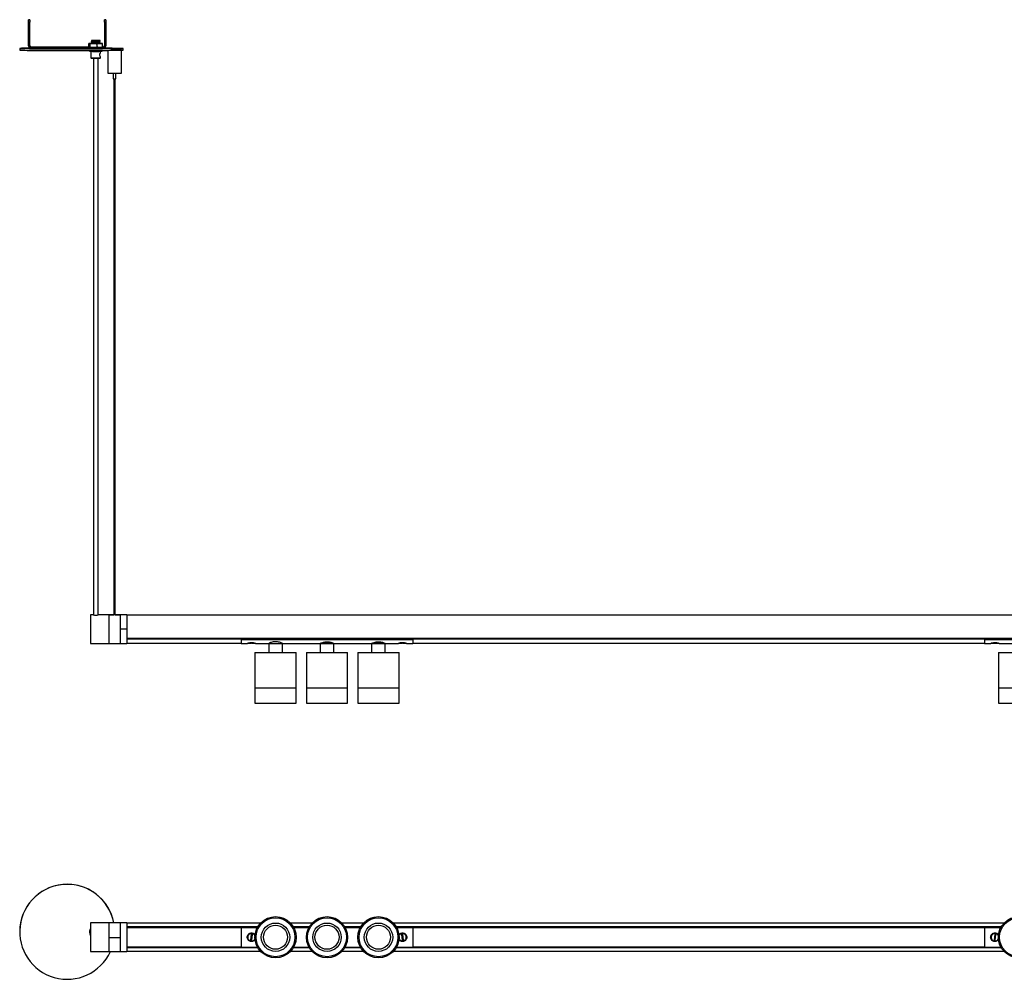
# Model space of a CAD drawing. Header units: millimetres. Extents: x 800 to 2175, y 739 to 1578.
# Tile 1 of 2: x 800 to 1661, y 739 to 1578. Entities that reach past the tile are written whole.
import ezdxf

# ---------------------------------------------------------------- set-up
doc = ezdxf.new("R2010")
doc.units = ezdxf.units.MM

msp = doc.modelspace()

# ---------------------------------------------------------------- linework, layer by layer
at = {"color": 7, "linetype": 'Continuous', "lineweight": 25}
for p, q in [((808.38, 1577.69), (807.38, 1577.69)), ((807.38, 1577.5), (807.38, 1577.69)), ((807.38, 1577.5), (808.38, 1577.5)), ((807.38, 1575.49), (807.38, 1577.5)), ((808.38, 1575.49), (807.38, 1575.49)), ((807.38, 1554.99), (807.38, 1575.49)), ((808.38, 1577.5), (808.38, 1577.69)), ((808.38, 1577.5), (808.38, 1575.49)), ((808.38, 1554.99), (808.38, 1575.49)), ((874.9, 1577.69), (873.9, 1577.69)), ((873.9, 1577.69), (873.9, 1577.5)), ((873.9, 1577.5), (874.9, 1577.5)), ((873.9, 1575.49), (873.9, 1577.5)), ((874.9, 1575.49), (873.9, 1575.49)), ((873.9, 1575.49), (873.9, 1554.99)), ((874.9, 1577.69), (874.9, 1577.5)), ((874.9, 1577.5), (874.9, 1575.49)), ((874.9, 1575.49), (874.9, 1554.99)), ((862.14, 1558.85), (862.14, 1558.72)), ((862.68, 1559.41), (862.68, 1559.16)), ((862.68, 1558.41), (862.68, 1558.16)), ((869.6, 1558.66), (869.6, 1558.9)), ((870.14, 1559.22), (870.14, 1559.35)), ((870.14, 1558.22), (870.14, 1558.35)), ((799.64, 1552.6), (799.64, 1551.1)), ((808.38, 1554.99), (807.38, 1554.99)), ((809.88, 1553.49), (809.88, 1553.71)), ((860.14, 1553.71), (809.88, 1553.71)), ((809.88, 1553.49), (809.88, 1552.49)), ((872.4, 1553.49), (809.88, 1553.49)), ((872.4, 1552.49), (809.88, 1552.49)), ((860.29, 1556.81), (860.14, 1556.79)), ((860.14, 1553.64), (860.14, 1556.79)), ((860.14, 1553.64), (860.29, 1553.61)), ((860.29, 1556.81), (861.2, 1556.77)), ((860.29, 1553.61), (861.2, 1553.57)), ((860.64, 1550.77), (860.64, 1550.1)), ((862.14, 1556.83), (860.73, 1556.82)), ((861.34, 1556.73), (861.2, 1556.77)), ((861.2, 1553.57), (861.34, 1553.59)), ((862.08, 1556.76), (861.34, 1556.73)), ((861.34, 1553.59), (861.34, 1556.73)), ((861.34, 1553.59), (862.08, 1553.56)), ((861.94, 1550.07), (861.94, 1544.3)), ((862.08, 1556.76), (866.61, 1556.74)), ((862.08, 1553.56), (866.61, 1553.54)), ((862.14, 1557.85), (862.14, 1557.72)), ((862.14, 1556.85), (862.14, 1556.78)), ((862.68, 1557.41), (862.68, 1557.16)), ((867.34, 1556.71), (866.61, 1556.74)), ((866.61, 1553.54), (867.34, 1553.57)), ((867.93, 1556.75), (867.34, 1556.71)), ((867.34, 1553.57), (867.34, 1556.71)), ((867.34, 1553.57), (867.93, 1553.55)), ((867.93, 1556.75), (871.56, 1556.77)), ((867.93, 1553.55), (871.56, 1553.58)), ((869.6, 1557.66), (869.6, 1557.9)), ((869.6, 1556.77), (869.6, 1556.9)), ((870.21, 1556.84), (869.6, 1556.84)), ((870.14, 1557.22), (870.14, 1557.35)), ((870.34, 1549.11), (870.34, 1550.07)), ((872, 1556.79), (871.09, 1556.83)), ((872.14, 1556.75), (871.56, 1556.77)), ((871.56, 1553.58), (872.14, 1553.61)), ((871.64, 1550.1), (871.64, 1550.85)), ((872, 1556.79), (872.14, 1556.75)), ((872.14, 1553.61), (872, 1553.59)), ((872.14, 1553.61), (872.14, 1556.75)), ((872.4, 1553.71), (872.14, 1553.71)), ((872.4, 1553.71), (872.4, 1553.49)), ((872.4, 1553.49), (872.4, 1552.49)), ((873.9, 1554.99), (874.9, 1554.99)), ((876.6, 1550.9), (876.6, 1531)), ((882.62, 1551.03), (881.96, 1551.03)), ((883.1, 1552.57), (883.1, 1552.6)), ((886.9, 1550.97), (886.9, 1551.04)), ((888.6, 1531), (888.6, 1551)), ((890.1, 1551.1), (890.1, 1552.6)), ((861.94, 1544.3), (862.14, 1544.1)), ((864.14, 1544.07), (864.14, 1057.57)), ((868.14, 1057.57), (868.14, 1544.07)), ((870.14, 1544.1), (870.34, 1544.3)), ((870.34, 1544.3), (870.34, 1545.08)), ((881.35, 1530.94), (881.35, 1526)), ((882.1, 1525.99), (882.1, 1057.56)), ((883.1, 1057.56), (883.1, 1525.99)), ((883.85, 1526), (883.85, 1530.94)), ((863.92, 1057.62), (861.64, 1057.62)), ((861.64, 1057.62), (861.64, 1032.62)), ((877.49, 1057.62), (868.37, 1057.62)), ((878.31, 1057.62), (877.49, 1057.62)), ((877.49, 1057.62), (877.49, 1032.62)), ((877.49, 1057.62), (877.49, 1057.61)), ((877.49, 1057.61), (877.49, 1032.62)), ((877.49, 1057.61), (878.17, 1057.61)), ((878.17, 1057.61), (878.17, 1057.62)), ((878.17, 1057.6), (878.17, 1057.61)), ((878.9, 1057.62), (882.1, 1057.62)), ((878.9, 1057.62), (878.96, 1057.56)), ((886.09, 1057.56), (878.9, 1057.56)), ((883.1, 1057.62), (886.09, 1057.62)), ((886.02, 1057.56), (886.09, 1057.62)), ((887.49, 1057.62), (886.68, 1057.62)), ((886.81, 1057.62), (886.81, 1057.61)), ((886.81, 1057.61), (886.81, 1057.6)), ((886.81, 1057.61), (887.49, 1057.61)), ((893.34, 1057.62), (887.49, 1057.62)), ((887.49, 1057.62), (887.49, 1057.61)), ((887.49, 1057.62), (887.49, 1045.11)), ((887.49, 1057.61), (887.49, 1032.62)), ((893.34, 1057.62), (893.34, 1045.11)), ((1893.34, 1057.37), (893.34, 1057.37)), ((893.34, 1045.11), (887.49, 1045.11)), ((887.49, 1045.11), (887.49, 1032.62)), ((893.34, 1045.11), (893.34, 1032.62)), ((893.34, 1036.93), (1893.34, 1036.93)), ((1893.34, 1036.87), (893.34, 1036.87)), ((893.34, 1036.63), (993.34, 1036.63)), ((993.34, 1036.27), (893.34, 1036.27)), ((993.34, 1036.87), (993.34, 1036.84)), ((993.34, 1036.05), (993.34, 1036.84)), ((993.34, 1036.84), (1143.34, 1036.84)), ((993.34, 1036.84), (994.84, 1036.84)), ((993.34, 1036.05), (1143.34, 1036.05)), ((993.34, 1036.05), (993.34, 1032.62)), ((994.84, 1036.87), (994.84, 1036.84)), ((996.34, 1036.87), (996.34, 1036.84)), ((998.89, 1036.87), (998.89, 1036.84)), ((1000.21, 1036.87), (1000.25, 1036.84)), ((1004.94, 1036.87), (1004.94, 1036.84)), ((1004.94, 1036.84), (1126.84, 1036.84)), ((1126.84, 1036.87), (1126.84, 1036.84)), ((1136.94, 1036.87), (1136.94, 1036.84)), ((1136.94, 1036.84), (1143.34, 1036.84)), ((1143.34, 1036.87), (1143.34, 1036.84)), ((1143.34, 1036.05), (1143.34, 1036.84)), ((1143.34, 1036.63), (1643.34, 1036.63)), ((1643.34, 1036.27), (1143.34, 1036.27)), ((1143.34, 1036.05), (1143.34, 1032.62)), ((1643.34, 1036.87), (1643.34, 1036.84)), ((1643.34, 1036.84), (1793.34, 1036.84)), ((1643.34, 1036.05), (1643.34, 1036.84)), ((1643.34, 1036.84), (1644.84, 1036.84)), ((1643.34, 1036.05), (1793.34, 1036.05)), ((1643.34, 1036.05), (1643.34, 1032.62)), ((1644.84, 1036.87), (1644.84, 1036.84)), ((1646.34, 1036.87), (1646.34, 1036.84)), ((1648.89, 1036.87), (1648.89, 1036.84)), ((1650.21, 1036.87), (1650.25, 1036.84)), ((1654.94, 1036.87), (1654.94, 1036.84)), ((1654.94, 1036.84), (1776.84, 1036.84)), ((861.64, 1032.62), (877.49, 1032.62)), ((877.49, 1032.62), (887.49, 1032.62)), ((887.49, 1032.62), (893.34, 1032.62)), ((893.34, 1032.92), (993.34, 1032.92)), ((993.34, 1032.62), (998.59, 1032.62)), ((999.16, 1032.71), (1001.85, 1032.71)), ((1003.14, 1032.96), (1002.15, 1032.96)), ((1002.84, 1032.71), (1005.57, 1032.71)), ((1005.34, 1024.62), (1005.34, 993.82)), ((1005.34, 1024.62), (1041.34, 1024.62)), ((1006.04, 1032.62), (1017.34, 1032.62)), ((1017.34, 1032.62), (1017.34, 1024.62)), ((1017.34, 1032.62), (1029.34, 1032.62)), ((1017.34, 1032.62), (1029.34, 1032.62)), ((1029.34, 1024.62), (1029.34, 1032.62)), ((1029.34, 1032.62), (1062.34, 1032.62)), ((1041.34, 993.82), (1041.34, 1024.62)), ((1050.34, 1024.62), (1050.34, 993.82)), ((1050.34, 1024.62), (1086.34, 1024.62)), ((1062.34, 1032.62), (1062.34, 1024.62)), ((1062.34, 1032.62), (1074.34, 1032.62)), ((1074.34, 1032.62), (1062.34, 1032.62)), ((1074.34, 1024.62), (1074.34, 1032.62)), ((1074.34, 1032.62), (1107.34, 1032.62)), ((1086.34, 993.82), (1086.34, 1024.62)), ((1095.34, 1024.62), (1095.34, 993.82)), ((1095.34, 1024.62), (1112.93, 1024.62)), ((1107.34, 1032.62), (1107.34, 1024.62)), ((1107.34, 1032.62), (1113.2, 1032.62)), ((1119.34, 1032.62), (1107.34, 1032.62)), ((1112.93, 1024.62), (1131.34, 1024.62)), ((1113.2, 1032.62), (1119.34, 1032.62)), ((1119.34, 1024.62), (1119.34, 1032.62)), ((1119.34, 1032.62), (1130.59, 1032.62)), ((1131.11, 1032.71), (1133.85, 1032.71)), ((1131.34, 993.82), (1131.34, 1024.62)), ((1134.57, 1032.96), (1133.58, 1032.96)), ((1134.84, 1032.71), (1137.53, 1032.71)), ((1138.04, 1032.62), (1143.34, 1032.62)), ((1143.34, 1032.92), (1643.34, 1032.92)), ((1643.34, 1032.62), (1648.59, 1032.62)), ((1649.16, 1032.71), (1651.85, 1032.71)), ((1653.14, 1032.96), (1652.15, 1032.96)), ((1652.84, 1032.71), (1655.57, 1032.71)), ((1655.34, 1024.62), (1655.34, 993.82)), ((1655.34, 1024.62), (1691.34, 1024.62)), ((1656.04, 1032.62), (1667.34, 1032.62)), ((1005.34, 993.82), (1005.34, 980.32)), ((1005.34, 993.82), (1041.34, 993.82)), ((1005.34, 993.82), (1041.34, 993.82)), ((1041.34, 980.32), (1041.34, 993.82)), ((1050.34, 993.82), (1050.34, 980.32)), ((1050.34, 993.82), (1068.26, 993.82)), ((1050.34, 993.82), (1086.34, 993.82)), ((1068.26, 993.82), (1086.34, 993.82)), ((1086.34, 980.32), (1086.34, 993.82)), ((1095.34, 993.82), (1095.34, 980.32)), ((1095.34, 993.82), (1131.34, 993.82)), ((1095.34, 993.82), (1112.93, 993.82)), ((1112.93, 993.82), (1131.34, 993.82)), ((1131.34, 980.32), (1131.34, 993.82)), ((1655.34, 993.82), (1655.34, 980.32)), ((1655.34, 993.82), (1691.34, 993.82)), ((1655.34, 993.82), (1691.34, 993.82)), ((1005.34, 980.32), (1041.34, 980.32)), ((1050.34, 980.32), (1068.26, 980.32)), ((1068.26, 980.32), (1086.34, 980.32)), ((1095.34, 980.32), (1131.34, 980.32)), ((1655.34, 980.32), (1691.34, 980.32)), ((877.49, 788.36), (861.64, 788.36)), ((861.64, 788.36), (861.64, 763.36)), ((887.49, 788.36), (877.49, 788.36)), ((877.49, 788.36), (877.49, 763.36)), ((877.49, 788.36), (877.49, 775.33)), ((887.49, 788.36), (887.49, 775.33)), ((893.34, 788.36), (887.49, 788.36)), ((887.49, 788.36), (887.49, 763.36)), ((893.34, 788.36), (893.34, 763.36)), ((1010.15, 788.11), (893.34, 788.11)), ((893.34, 784.97), (1007.82, 784.97)), ((1007.73, 784.82), (893.34, 784.82)), ((893.34, 784.81), (1007.73, 784.81)), ((1007.61, 784.61), (893.34, 784.61)), ((893.34, 784.41), (993.34, 784.41)), ((993.34, 784.25), (893.34, 784.25)), ((993.34, 784.46), (1007.53, 784.46)), ((993.34, 784.46), (993.34, 767.26)), ((1055.15, 788.11), (1036.53, 788.11)), ((1038.87, 784.97), (1052.82, 784.97)), ((1052.73, 784.82), (1038.95, 784.82)), ((1038.96, 784.81), (1052.73, 784.81)), ((1052.61, 784.61), (1039.07, 784.61)), ((1039.16, 784.46), (1052.53, 784.46)), ((1100.15, 788.11), (1081.53, 788.11)), ((1083.87, 784.97), (1097.82, 784.97)), ((1097.73, 784.82), (1083.95, 784.82)), ((1083.96, 784.81), (1097.73, 784.81)), ((1097.61, 784.61), (1084.07, 784.61)), ((1084.16, 784.46), (1097.53, 784.46)), ((1660.15, 788.11), (1126.53, 788.11)), ((1128.87, 784.97), (1657.82, 784.97)), ((1657.73, 784.82), (1128.95, 784.82)), ((1128.96, 784.81), (1657.73, 784.81)), ((1657.61, 784.61), (1129.07, 784.61)), ((1129.16, 784.46), (1143.34, 784.46)), ((1143.34, 784.46), (1143.34, 767.26)), ((1143.34, 784.41), (1643.34, 784.41)), ((1643.34, 784.25), (1143.34, 784.25)), ((1643.34, 784.46), (1657.53, 784.46)), ((1643.34, 784.46), (1643.34, 767.26)), ((799.64, 780.62), (799.64, 780.6)), ((860.64, 780.34), (860.64, 780.33)), ((887.49, 775.33), (877.49, 775.33)), ((877.49, 775.33), (877.49, 763.36)), ((887.49, 775.33), (887.49, 773.92)), ((1000.4, 778.95), (1000.51, 778.78)), ((1002.15, 778.4), (1001.54, 773.44)), ((1003.14, 778.28), (1002.15, 778.4)), ((1002.54, 773.32), (1003.14, 778.28)), ((1004.97, 778.39), (1004.83, 778.25)), ((1134.57, 778.4), (1133.58, 778.29)), ((1133.58, 778.29), (1134.12, 773.32)), ((1135.11, 773.43), (1134.57, 778.4)), ((1650.4, 778.95), (1650.51, 778.78)), ((1652.15, 778.4), (1651.54, 773.44)), ((1653.14, 778.28), (1652.15, 778.4)), ((1652.54, 773.32), (1653.14, 778.28)), ((1654.97, 778.39), (1654.83, 778.25)), ((893.34, 767.46), (993.34, 767.46)), ((993.34, 767.31), (893.34, 767.31)), ((893.34, 767.11), (1007.61, 767.11)), ((1007.73, 766.91), (893.34, 766.91)), ((893.34, 766.9), (1007.73, 766.9)), ((1007.82, 766.75), (893.34, 766.75)), ((993.34, 767.26), (1007.53, 767.26)), ((999.86, 773.46), (999.72, 773.32)), ((1001.54, 773.44), (1002.54, 773.32)), ((1004.18, 772.94), (1004.28, 772.77)), ((1052.82, 766.75), (1038.87, 766.75)), ((1038.95, 766.9), (1052.73, 766.9)), ((1052.73, 766.91), (1038.96, 766.91)), ((1039.07, 767.11), (1052.61, 767.11)), ((1039.16, 767.26), (1052.53, 767.26)), ((1097.82, 766.75), (1083.87, 766.75)), ((1083.95, 766.9), (1097.73, 766.9)), ((1097.73, 766.91), (1083.96, 766.91)), ((1084.07, 767.11), (1097.61, 767.11)), ((1084.16, 767.26), (1097.53, 767.26)), ((1657.82, 766.75), (1128.87, 766.75)), ((1128.95, 766.9), (1657.73, 766.9)), ((1657.73, 766.91), (1128.96, 766.91)), ((1129.07, 767.11), (1657.61, 767.11)), ((1129.16, 767.26), (1143.34, 767.26)), ((1134.12, 773.32), (1135.11, 773.43)), ((1143.34, 767.46), (1643.34, 767.46)), ((1643.34, 767.31), (1143.34, 767.31)), ((1643.34, 767.26), (1657.53, 767.26)), ((1649.86, 773.46), (1649.72, 773.32)), ((1651.54, 773.44), (1652.54, 773.32)), ((1654.18, 772.94), (1654.28, 772.77)), ((861.64, 763.36), (877.49, 763.36)), ((877.49, 763.36), (887.49, 763.36)), ((887.49, 763.36), (893.34, 763.36)), ((893.34, 763.61), (1010.15, 763.61)), ((1036.53, 763.61), (1055.15, 763.61)), ((1081.53, 763.61), (1100.15, 763.61)), ((1126.53, 763.61), (1660.15, 763.61))]:
    msp.add_line(p, q, dxfattribs=at)
at = {"color": 7, "linetype": 'Continuous', "lineweight": 25, "flags": 128}
for points in [[(862.16, 1558.72), (862.14, 1558.72), (862.47, 1558.77), (863.36, 1558.82), (864.67, 1558.88), (866.21, 1558.94), (867.73, 1559), (869.02, 1559.07), (869.02, 1559.07), (869.86, 1559.15), (870.13, 1559.22)], [(868.24, 1559.6), (868.07, 1559.61), (867.6, 1559.61), (866.91, 1559.62), (866.11, 1559.62), (865.31, 1559.61), (864.63, 1559.61), (864.19, 1559.6), (864.04, 1559.6), (864.22, 1559.59), (864.68, 1559.58), (865.37, 1559.58), (866.18, 1559.58), (866.98, 1559.58), (867.65, 1559.58), (868.1, 1559.59), (868.24, 1559.6)], [(799.64, 1551.1), (799.65, 1551.09), (799.86, 1551.06), (800.43, 1551.02), (801.35, 1550.99), (802.61, 1550.96), (804.19, 1550.93), (806.09, 1550.9), (808.29, 1550.87), (810.77, 1550.85), (813.51, 1550.82), (816.48, 1550.8), (819.67, 1550.78), (823.04, 1550.76), (826.56, 1550.75), (830.21, 1550.74), (833.95, 1550.73), (837.75, 1550.73), (841.58, 1550.73), (845.41, 1550.73), (849.2, 1550.74), (852.92, 1550.74), (856.54, 1550.75), (860.03, 1550.77), (863.36, 1550.79), (866.5, 1550.8), (869.42, 1550.83), (872.1, 1550.85), (874.52, 1550.88), (876.66, 1550.91), (878.49, 1550.94), (880, 1550.97), (881.18, 1551), (881.96, 1551.03)], [(808.63, 1552.82), (807.77, 1552.81), (805.63, 1552.79), (803.8, 1552.76), (802.29, 1552.72), (801.11, 1552.69), (800.27, 1552.66), (799.78, 1552.63), (799.65, 1552.59), (799.86, 1552.56), (800.43, 1552.52), (801.35, 1552.49), (802.61, 1552.46), (804.19, 1552.43), (806.09, 1552.4), (808.29, 1552.37), (810.77, 1552.35), (813.51, 1552.32), (816.48, 1552.3), (819.67, 1552.28), (823.04, 1552.26), (826.56, 1552.25), (830.21, 1552.24), (833.95, 1552.23), (837.75, 1552.23), (841.58, 1552.23), (845.41, 1552.23), (849.2, 1552.24), (852.92, 1552.24), (856.54, 1552.25), (860.03, 1552.27), (863.36, 1552.29), (866.5, 1552.3), (869.42, 1552.33), (872.1, 1552.35), (874.52, 1552.38), (876.66, 1552.41), (878.49, 1552.44), (880, 1552.47), (881.18, 1552.5), (882.02, 1552.53), (882.51, 1552.57), (882.64, 1552.6), (882.64, 1552.6)], [(862.12, 1556.82), (861.89, 1556.81), (861.65, 1556.8), (861.77, 1556.79), (862.25, 1556.78), (863.04, 1556.77), (864.08, 1556.76), (865.29, 1556.76), (866.57, 1556.76), (867.81, 1556.76), (868.92, 1556.77), (869.81, 1556.77), (870.4, 1556.78), (870.64, 1556.8), (870.52, 1556.81), (870.04, 1556.82), (869.66, 1556.82)], [(862.16, 1557.72), (862.14, 1557.72), (862.47, 1557.77), (863.36, 1557.82), (864.67, 1557.88), (866.21, 1557.94), (867.73, 1558), (869.02, 1558.07), (869.02, 1558.07), (869.86, 1558.15), (870.13, 1558.22)], [(867.93, 1556.75), (867.77, 1556.75), (867.61, 1556.75), (867.44, 1556.75), (867.28, 1556.75), (867.11, 1556.75), (866.94, 1556.75), (866.78, 1556.74), (866.61, 1556.74)], [(867.93, 1553.55), (867.77, 1553.55), (867.61, 1553.55), (867.44, 1553.55), (867.28, 1553.55), (867.11, 1553.55), (866.94, 1553.55), (866.78, 1553.55), (866.61, 1553.54)], [(882.62, 1552.53), (881, 1552.53), (879.47, 1552.53), (878.08, 1552.54), (876.9, 1552.55), (875.98, 1552.56), (875.38, 1552.58), (875.12, 1552.59), (875.2, 1552.61), (875.63, 1552.62), (876.39, 1552.63), (877.44, 1552.64), (878.73, 1552.65), (880.2, 1552.66), (881.78, 1552.66), (883.4, 1552.66), (884.99, 1552.66), (886.46, 1552.65), (887.75, 1552.64), (888.8, 1552.63), (889.57, 1552.62), (890, 1552.61), (890.09, 1552.59), (889.83, 1552.58), (889.24, 1552.56), (888.33, 1552.55), (887.15, 1552.54), (885.76, 1552.53), (884.23, 1552.53), (882.62, 1552.53)], [(879.29, 1550.95), (879.29, 1550.95), (880.64, 1550.95), (882.11, 1550.94), (883.62, 1550.94)], [(882.61, 1552.57), (881.65, 1552.57), (880.84, 1552.58), (880.3, 1552.59), (880.1, 1552.6), (880.29, 1552.6), (880.83, 1552.61), (881.64, 1552.62), (882.6, 1552.62), (883.56, 1552.62), (884.37, 1552.61), (884.91, 1552.6), (885.1, 1552.6), (884.92, 1552.59), (884.37, 1552.58), (883.56, 1552.57), (882.61, 1552.57)], [(883, 1552.59), (883.09, 1552.59), (883.1, 1552.6), (883.04, 1552.6), (882.91, 1552.6), (882.74, 1552.6), (882.54, 1552.6), (882.36, 1552.6), (882.21, 1552.6), (882.12, 1552.6), (882.11, 1552.59), (882.17, 1552.59), (882.3, 1552.59), (882.47, 1552.59), (882.67, 1552.59), (882.85, 1552.59), (883, 1552.59)], [(883.62, 1550.94), (885.05, 1550.95), (886.34, 1550.95), (887.39, 1550.96), (888.14, 1550.97), (888.54, 1550.99), (888.57, 1551), (888.22, 1551.01), (887.52, 1551.03), (886.9, 1551.03)], [(1000.49, 1036.87), (1000.49, 1036.86), (1000.49, 1036.84)], [(1004.86, 1036.87), (1004.85, 1036.86), (1004.84, 1036.84)], [(1650.49, 1036.87), (1650.49, 1036.86), (1650.49, 1036.84)], [(1654.86, 1036.87), (1654.85, 1036.86), (1654.84, 1036.84)], [(1002.54, 1032.96), (1002.61, 1032.85), (1002.69, 1032.77), (1002.76, 1032.72), (1002.84, 1032.71), (1002.92, 1032.72), (1002.99, 1032.77), (1003.07, 1032.85), (1003.14, 1032.96)], [(1133.58, 1032.96), (1133.64, 1032.85), (1133.71, 1032.77), (1133.78, 1032.72), (1133.85, 1032.71), (1133.91, 1032.72), (1133.98, 1032.77), (1134.05, 1032.85), (1134.1, 1032.92)], [(1652.54, 1032.96), (1652.61, 1032.85), (1652.69, 1032.77), (1652.76, 1032.72), (1652.84, 1032.71), (1652.92, 1032.72), (1652.99, 1032.77), (1653.07, 1032.85), (1653.14, 1032.96)]]:
    msp.add_lwpolyline(points, dxfattribs=at)
at = {"color": 7, "linetype": 'Continuous', "lineweight": 25}
for centre, radius in [((1023.34, 775.86), 18), ((1023.34, 775.86), 17), ((1068.34, 775.86), 18), ((1068.34, 775.86), 17), ((1113.34, 775.86), 18), ((1113.34, 775.86), 17), ((1673.34, 775.86), 18), ((1673.34, 775.86), 17), ((1023.34, 775.86), 12.42), ((1023.34, 775.86), 10.5), ((1068.34, 775.86), 12.42), ((1068.34, 775.86), 10.5), ((1113.34, 775.86), 12.42), ((1113.34, 775.86), 10.5)]:
    msp.add_circle(centre, radius, dxfattribs=at)
for centre, radius, start, end in [((865.94, 1228.56), 331.07, 89.97713, 90.4632), ((809.88, 1554.99), 2.5, 180.00112, 270.00112), ((809.88, 1555.21), 1.5, 180.00112, 270.00112), ((809.88, 1554.99), 1.5, 180.00112, 270.00112), ((861.1, 1533.67), 23.15, 90.91979, 92.01074), ((866.13, 1754.39), 204.37, 268.46215, 271.54626), ((863.57, 1745.49), 188.74, 269.28018, 269.54785), ((863.57, 1742.29), 188.74, 269.28018, 269.54785), ((858.89, 1684.04), 127.31, 271.64548, 275.06706), ((868.72, 1368.1), 188.74, 89.28018, 89.54785), ((871.18, 1579.93), 23.15, 270.91979, 272.01074), ((871.18, 1576.73), 23.15, 270.91979, 272.01074), ((872.4, 1555.21), 1.5, 269.99888, 359.99888), ((872.4, 1554.99), 2.5, 269.99888, 359.99888), ((872.4, 1554.99), 1.5, 269.99888, 359.99888), ((874.17, 1393.67), 159.15, 86.94981, 90.18607), ((884.69, 1739.26), 188.24, 269.36878, 271.64802), ((866.13, 1718.98), 174.74, 268.62699, 271.38142), ((866.14, 1711.54), 167.49, 268.63161, 271.36839), ((881.86, 1764.74), 233.81, 268.71274, 270.43095), ((882.6, 1575.4), 49.42, 268.55065, 271.44935), ((884.82, 1653.67), 122.73, 269.437, 271.76636), ((866.15, 1067.91), 10.52, 257.76318, 282.32112), ((1001.76, 1033.11), 0.413, 281.39262, 338.31596), ((1134.93, 1033.08), 0.38, 197.78195, 256.00495), ((1651.76, 1033.11), 0.413, 281.39262, 338.31596), ((841.14, 780.61), 41.5, 10.75436, 179.99803), ((841.15, 780.6), 41.5, 10.77095, 335.44661), ((866.14, 780.34), 5.5, 144.902, 179.99991), ((866.14, 780.33), 5.5, 144.90202, 215.09798), ((999.96, 778.62), 0.2, 310.75738, 353.0493), ((1005.32, 777.97), 0.2, 173.0493, 215.34122), ((1649.96, 778.62), 0.2, 310.75738, 353.0493), ((1655.32, 777.97), 0.2, 173.0493, 215.34122), ((999.37, 773.75), 0.2, 353.0493, 14.18703), ((1004.73, 773.09), 0.2, 130.75738, 173.0493), ((1649.37, 773.75), 0.2, 353.0493, 14.18703), ((1654.73, 773.09), 0.2, 130.75738, 173.0493)]:
    msp.add_arc(centre, radius, start, end, dxfattribs=at)
for points, knots in [([(862.69, 1559.17), (862.6, 1559.11), (862.42, 1559.01), (862.24, 1558.9), (862.15, 1558.85)], [0, 0, 0, 0, 0.49993, 1, 1, 1, 1]), ([(862.15, 1558.71), (862.24, 1558.66), (862.42, 1558.56), (862.6, 1558.46), (862.68, 1558.4)], [0, 0, 0, 0, 0.506369, 1, 1, 1, 1]), ([(862.17, 1558.85), (862.24, 1558.87), (862.37, 1558.9), (863.3, 1558.95), (864.63, 1559), (866.21, 1559.06), (867.77, 1559.13), (869.1, 1559.2), (869.93, 1559.27), (870.25, 1559.33), (870.11, 1559.36), (870.09, 1559.36)], [0, 0, 0, 0, 0.112259, 0.236033, 0.359806, 0.48358, 0.607354, 0.731128, 0.854902, 0.978676, 1, 1, 1, 1]), ([(862.17, 1557.85), (862.24, 1557.87), (862.37, 1557.9), (863.3, 1557.95), (864.63, 1558), (866.21, 1558.06), (867.77, 1558.13), (869.1, 1558.2), (869.93, 1558.27), (870.25, 1558.33), (870.11, 1558.36), (870.09, 1558.36)], [0, 0, 0, 0, 0.112259, 0.236033, 0.359806, 0.48358, 0.607354, 0.731128, 0.854902, 0.978676, 1, 1, 1, 1]), ([(862.35, 1559.6), (862.4, 1559.61), (862.51, 1559.61), (863.01, 1559.62), (863.27, 1559.62)], [0, 0, 0, 0, 0.493682, 1, 1, 1, 1]), ([(862.37, 1559.59), (862.39, 1559.58), (862.49, 1559.52), (862.6, 1559.46), (862.68, 1559.4)], [0, 0, 0, 0, 0.1608891, 1, 1, 1, 1]), ([(864.87, 1559.57), (864.51, 1559.57), (863.79, 1559.57), (862.97, 1559.58), (862.44, 1559.59), (862.39, 1559.6), (862.38, 1559.6)], [0, 0, 0, 0, 0.255506, 0.510718, 0.77905, 1, 1, 1, 1]), ([(862.69, 1559.41), (862.69, 1559.41), (862.6, 1559.43), (862.93, 1559.46), (863.66, 1559.51), (864.47, 1559.55), (864.87, 1559.57)], [0, 0, 0, 0, 0.013908, 0.342605, 0.671303, 1, 1, 1, 1]), ([(862.69, 1558.41), (862.69, 1558.41), (862.6, 1558.43), (862.93, 1558.46), (863.67, 1558.51), (864.84, 1558.57), (866.2, 1558.63), (867.56, 1558.69), (868.68, 1558.76), (869.41, 1558.83), (869.5, 1558.87), (869.54, 1558.89)], [0, 0, 0, 0, 0.005445, 0.134118, 0.262792, 0.391466, 0.520139, 0.648813, 0.777487, 0.90616, 1, 1, 1, 1]), ([(862.71, 1559.17), (862.77, 1559.18), (862.89, 1559.21), (863.68, 1559.26), (864.84, 1559.32), (866.2, 1559.38), (867.55, 1559.44), (868.72, 1559.51), (869.15, 1559.56), (869.36, 1559.59)], [0, 0, 0, 0, 0.129873, 0.274894, 0.419915, 0.564937, 0.709958, 0.854979, 1, 1, 1, 1]), ([(862.71, 1558.17), (862.77, 1558.18), (862.89, 1558.21), (863.68, 1558.26), (864.84, 1558.32), (866.2, 1558.38), (867.56, 1558.44), (868.69, 1558.51), (869.46, 1558.59), (869.55, 1558.63), (869.59, 1558.66)], [0, 0, 0, 0, 0.114004, 0.241306, 0.368607, 0.495908, 0.62321, 0.750511, 0.877812, 1, 1, 1, 1]), ([(869.36, 1559.59), (869.29, 1559.59), (869.09, 1559.58), (868.52, 1559.57), (867.58, 1559.57), (866.43, 1559.57), (865.5, 1559.57), (865, 1559.57), (864.87, 1559.57)], [0, 0, 0, 0, 0.09263, 0.279407, 0.493991, 0.708575, 0.92316, 1, 1, 1, 1]), ([(866.08, 1559.63), (866.51, 1559.63), (867.38, 1559.63), (868.5, 1559.63), (869.35, 1559.62), (869.57, 1559.61), (869.67, 1559.61)], [0, 0, 0, 0, 0.252346, 0.504698, 0.756993, 1, 1, 1, 1]), ([(869.66, 1559.6), (869.68, 1559.6), (869.7, 1559.59), (869.48, 1559.59), (869.36, 1559.59)], [0, 0, 0, 0, 0.447625, 1, 1, 1, 1]), ([(870.13, 1559.36), (870.04, 1559.41), (869.86, 1559.52), (869.68, 1559.62), (869.59, 1559.67)], [0, 0, 0, 0, 0.500071, 1, 1, 1, 1]), ([(869.59, 1558.89), (869.68, 1558.94), (869.86, 1559.05), (870.04, 1559.15), (870.13, 1559.2)], [0, 0, 0, 0, 0.499927, 1, 1, 1, 1]), ([(870.13, 1558.36), (870.04, 1558.41), (869.86, 1558.51), (869.69, 1558.62), (869.6, 1558.67)], [0, 0, 0, 0, 0.514399, 1, 1, 1, 1]), ([(862.69, 1558.17), (862.6, 1558.11), (862.42, 1558.01), (862.24, 1557.9), (862.15, 1557.85)], [0, 0, 0, 0, 0.49993, 1, 1, 1, 1]), ([(862.15, 1557.71), (862.24, 1557.66), (862.42, 1557.56), (862.6, 1557.46), (862.68, 1557.4)], [0, 0, 0, 0, 0.506369, 1, 1, 1, 1]), ([(862.69, 1557.17), (862.6, 1557.11), (862.42, 1557.01), (862.24, 1556.9), (862.15, 1556.85)], [0, 0, 0, 0, 0.49993, 1, 1, 1, 1]), ([(862.17, 1556.85), (862.24, 1556.87), (862.37, 1556.9), (863.3, 1556.95), (864.63, 1557), (866.21, 1557.06), (867.77, 1557.13), (869.1, 1557.2), (869.93, 1557.27), (870.25, 1557.33), (870.11, 1557.36), (870.09, 1557.36)], [0, 0, 0, 0, 0.112259, 0.236033, 0.359806, 0.48358, 0.607354, 0.731128, 0.854902, 0.978676, 1, 1, 1, 1]), ([(862.69, 1557.41), (862.69, 1557.41), (862.6, 1557.43), (862.93, 1557.46), (863.67, 1557.51), (864.84, 1557.57), (866.2, 1557.63), (867.56, 1557.69), (868.68, 1557.76), (869.41, 1557.83), (869.5, 1557.87), (869.54, 1557.89)], [0, 0, 0, 0, 0.0054445, 0.1341182, 0.2627919, 0.3914656, 0.5201393, 0.648813, 0.7774866, 0.9061603, 1, 1, 1, 1]), ([(862.71, 1557.17), (862.77, 1557.18), (862.89, 1557.21), (863.68, 1557.26), (864.84, 1557.32), (866.2, 1557.38), (867.56, 1557.44), (868.69, 1557.51), (869.46, 1557.59), (869.55, 1557.63), (869.59, 1557.66)], [0, 0, 0, 0, 0.114004, 0.241306, 0.368607, 0.495908, 0.62321, 0.750511, 0.877812, 1, 1, 1, 1]), ([(868.64, 1556.77), (868.93, 1556.79), (869.42, 1556.83), (869.5, 1556.87), (869.54, 1556.89)], [0, 0, 0, 0, 0.573597, 1, 1, 1, 1]), ([(869.59, 1557.89), (869.68, 1557.94), (869.86, 1558.05), (870.04, 1558.15), (870.13, 1558.2)], [0, 0, 0, 0, 0.4999275, 1, 1, 1, 1]), ([(869.59, 1556.89), (869.68, 1556.94), (869.86, 1557.05), (870.04, 1557.15), (870.13, 1557.2)], [0, 0, 0, 0, 0.499927, 1, 1, 1, 1]), ([(870.13, 1557.36), (870.04, 1557.41), (869.86, 1557.51), (869.69, 1557.62), (869.6, 1557.67)], [0, 0, 0, 0, 0.514399, 1, 1, 1, 1]), ([(885.29, 1550.96), (884.88, 1550.96), (883.97, 1550.95), (882.39, 1550.95), (880.86, 1550.95), (880.09, 1550.96), (879.75, 1550.96)], [0, 0, 0, 0, 0.225829, 0.504052, 0.781418, 1, 1, 1, 1]), ([(887.52, 1550.99), (887.5, 1550.98), (887.44, 1550.98), (887.27, 1550.98), (886.95, 1550.97), (886.48, 1550.97), (886.01, 1550.96), (885.61, 1550.96), (885.4, 1550.96), (885.29, 1550.96)], [0, 0, 0, 0, 0.063209, 0.189745, 0.401364, 0.612982, 0.804177, 0.901799, 1, 1, 1, 1]), ([(886.87, 1551.02), (887.1, 1551.01), (887.58, 1551), (887.63, 1550.99), (887.54, 1550.99), (887.52, 1550.99)], [0, 0, 0, 0, 0.456451, 0.912845, 1, 1, 1, 1]), ([(870.34, 1545.08), (870.34, 1545.08), (870.34, 1545.1), (870.25, 1545.25), (870.07, 1545.61), (869.87, 1546.16), (869.76, 1546.67), (869.74, 1547.07), (869.76, 1547.48), (869.86, 1548), (870.07, 1548.55), (870.25, 1548.92), (870.33, 1549.09), (870.34, 1549.1), (870.34, 1549.11)], [0, 0, 0, 0, 0.06582, 0.131447, 0.259738, 0.383831, 0.444379, 0.504622, 0.564652, 0.625668, 0.749899, 0.87802, 0.943594, 1, 1, 1, 1]), ([(878.17, 1057.62), (878.18, 1057.62), (878.19, 1057.62), (878.27, 1057.62), (878.42, 1057.62), (878.65, 1057.62), (878.82, 1057.62), (878.9, 1057.62)], [0, 0, 0, 0, 0.13618, 0.271611, 0.469173, 0.748087, 1, 1, 1, 1]), ([(878.9, 1057.56), (878.79, 1057.56), (878.6, 1057.56), (878.37, 1057.57), (878.24, 1057.58), (878.18, 1057.59), (878.18, 1057.6), (878.17, 1057.6)], [0, 0, 0, 0, 0.3415483, 0.5874747, 0.7629782, 0.9002508, 1, 1, 1, 1]), ([(886.09, 1057.62), (886.2, 1057.62), (886.39, 1057.62), (886.61, 1057.62), (886.74, 1057.62), (886.8, 1057.62), (886.81, 1057.62), (886.81, 1057.62)], [0, 0, 0, 0, 0.341548, 0.587475, 0.762978, 0.900251, 1, 1, 1, 1]), ([(886.81, 1057.6), (886.81, 1057.6), (886.8, 1057.59), (886.71, 1057.58), (886.56, 1057.57), (886.34, 1057.56), (886.17, 1057.56), (886.09, 1057.56)], [0, 0, 0, 0, 0.13618, 0.271611, 0.469173, 0.748087, 1, 1, 1, 1]), ([(998.59, 1032.62), (998.63, 1032.64), (998.71, 1032.66), (999.33, 1032.83), (1000.25, 1033.03), (1001.42, 1033.19), (1002.69, 1033.22), (1003.9, 1033.12), (1004.94, 1032.93), (1005.7, 1032.74), (1006.09, 1032.63), (1006.05, 1032.64), (1006.04, 1032.64)], [0, 0, 0, 0, 0.104171, 0.20824, 0.315012, 0.424139, 0.530179, 0.632423, 0.736104, 0.844106, 0.952783, 1, 1, 1, 1]), ([(1004.19, 1033.05), (1004.01, 1033.07), (1003.54, 1033.14), (1002.58, 1033.17), (1001.48, 1033.1), (1000.47, 1032.96), (999.7, 1032.81), (999.23, 1032.72), (999.18, 1032.72), (999.16, 1032.72)], [0, 0, 0, 0, 0.100603, 0.258658, 0.422048, 0.587047, 0.748438, 0.908233, 1, 1, 1, 1]), ([(1029.34, 1032.62), (1029.28, 1032.65), (1029.17, 1032.71), (1028.25, 1033.12), (1026.86, 1033.64), (1025.01, 1034.09), (1023, 1034.21), (1021.14, 1033.98), (1019.51, 1033.54), (1018.19, 1033.02), (1017.45, 1032.67), (1017.37, 1032.64), (1017.34, 1032.62)], [0, 0, 0, 0, 0.099421, 0.198624, 0.303522, 0.415658, 0.521207, 0.61543, 0.711933, 0.819593, 0.931402, 1, 1, 1, 1]), ([(1062.34, 1032.62), (1062.35, 1032.63), (1062.38, 1032.64), (1062.78, 1032.83), (1063.8, 1033.27), (1065.34, 1033.8), (1067.28, 1034.17), (1069.28, 1034.17), (1071.06, 1033.86), (1072.62, 1033.38), (1073.81, 1032.88), (1074.3, 1032.64), (1074.33, 1032.63), (1074.34, 1032.62)], [0, 0, 0, 0, 0.034782, 0.130608, 0.229374, 0.337248, 0.449116, 0.550532, 0.643801, 0.74338, 0.853745, 0.963791, 1, 1, 1, 1]), ([(1107.34, 1032.62), (1107.35, 1032.63), (1107.38, 1032.64), (1107.78, 1032.83), (1108.8, 1033.27), (1110.34, 1033.8), (1112.28, 1034.17), (1114.28, 1034.17), (1116.06, 1033.86), (1117.62, 1033.38), (1118.81, 1032.88), (1119.3, 1032.64), (1119.33, 1032.63), (1119.34, 1032.62)], [0, 0, 0, 0, 0.034782, 0.130608, 0.229374, 0.337248, 0.449116, 0.550532, 0.643801, 0.74338, 0.853745, 0.963791, 1, 1, 1, 1]), ([(1130.59, 1032.62), (1130.63, 1032.64), (1130.71, 1032.66), (1131.33, 1032.83), (1132.25, 1033.03), (1133.42, 1033.19), (1134.69, 1033.22), (1135.9, 1033.12), (1136.94, 1032.93), (1137.7, 1032.74), (1138.09, 1032.63), (1138.05, 1032.64), (1138.04, 1032.64)], [0, 0, 0, 0, 0.104171, 0.20824, 0.315012, 0.424139, 0.530179, 0.632423, 0.736104, 0.844106, 0.952783, 1, 1, 1, 1]), ([(1137.53, 1032.72), (1137.53, 1032.72), (1137.51, 1032.71), (1137.13, 1032.79), (1136.45, 1032.92), (1135.51, 1033.07), (1134.44, 1033.16), (1133.35, 1033.15), (1132.36, 1033.05), (1131.6, 1032.89), (1131.15, 1032.76), (1131.07, 1032.71), (1131.11, 1032.71), (1131.11, 1032.71)], [0, 0, 0, 0, 0.044773, 0.139512, 0.248015, 0.352739, 0.455328, 0.560236, 0.668186, 0.775396, 0.880029, 0.984579, 1, 1, 1, 1]), ([(1648.59, 1032.62), (1648.63, 1032.64), (1648.71, 1032.66), (1649.33, 1032.83), (1650.25, 1033.03), (1651.42, 1033.19), (1652.69, 1033.22), (1653.9, 1033.12), (1654.94, 1032.93), (1655.7, 1032.74), (1656.09, 1032.63), (1656.05, 1032.64), (1656.04, 1032.64)], [0, 0, 0, 0, 0.104171, 0.20824, 0.315012, 0.424139, 0.530179, 0.632423, 0.736104, 0.844106, 0.952783, 1, 1, 1, 1]), ([(1654.19, 1033.05), (1654.01, 1033.07), (1653.54, 1033.14), (1652.58, 1033.17), (1651.48, 1033.1), (1650.47, 1032.96), (1649.7, 1032.81), (1649.23, 1032.72), (1649.18, 1032.72), (1649.16, 1032.72)], [0, 0, 0, 0, 0.100603, 0.258658, 0.422048, 0.587047, 0.748438, 0.908233, 1, 1, 1, 1]), ([(1005.57, 1032.71), (1005.58, 1032.72), (1005.62, 1032.73), (1005.34, 1032.81), (1005.19, 1032.86)], [0, 0, 0, 0, 0.463154, 1, 1, 1, 1]), ([(1655.57, 1032.71), (1655.58, 1032.72), (1655.62, 1032.73), (1655.34, 1032.81), (1655.19, 1032.86)], [0, 0, 0, 0, 0.463154, 1, 1, 1, 1]), ([(998.59, 775.86), (998.63, 776.27), (998.71, 777.09), (999.33, 778.19), (1000.25, 779.05), (1001.42, 779.57), (1002.69, 779.66), (1003.89, 779.34), (1004.94, 778.68), (1005.39, 778.01), (1005.61, 777.68)], [0, 0, 0, 0, 0.124206, 0.248288, 0.375595, 0.50571, 0.632143, 0.754051, 0.877672, 1, 1, 1, 1]), ([(1005.46, 773.84), (1005.28, 773.57), (1004.85, 772.96), (1003.83, 772.34), (1002.59, 772.04), (1001.33, 772.18), (1000.21, 772.7), (999.3, 773.56), (998.7, 774.66), (998.63, 775.47), (998.59, 775.86)], [0, 0, 0, 0, 0.100461, 0.233367, 0.365584, 0.492297, 0.617489, 0.747265, 0.880771, 1, 1, 1, 1]), ([(1005.47, 774.5), (1005.44, 774.4), (1005.3, 773.95), (1004.71, 773.28), (1003.75, 772.63), (1002.6, 772.35), (1001.44, 772.46), (1000.39, 772.94), (999.55, 773.73), (999.02, 774.72), (998.84, 775.83), (999, 776.93), (999.52, 777.95), (1000.35, 778.76), (1001.42, 779.25), (1002.59, 779.36), (1003.73, 779.09), (1004.68, 778.47), (1005.32, 777.74), (1005.49, 777.19), (1005.54, 777.01)], [0, 0, 0, 0, 0.015807, 0.075, 0.135945, 0.197636, 0.257745, 0.316414, 0.376014, 0.437449, 0.490916, 0.550028, 0.609091, 0.668972, 0.730519, 0.791742, 0.851006, 0.909793, 0.970256, 1, 1, 1, 1]), ([(1005.42, 776.78), (1005.36, 777.02), (1005.3, 777.26), (1005.01, 777.79), (1004.56, 778.36), (1003.65, 778.95), (1002.59, 779.21), (1001.48, 779.1), (1000.47, 778.63), (999.69, 777.85), (999.19, 776.88), (999.04, 775.82), (999.21, 774.77), (999.7, 773.82), (1000.49, 773.06), (1001.48, 772.61), (1002.58, 772.5), (1003.67, 772.78), (1004.57, 773.39), (1005.19, 774.13), (1005.35, 774.69), (1005.4, 774.89)], [0, 0, 0, 0, 0.039238, 0.039618, 0.09839, 0.155232, 0.212336, 0.271368, 0.330981, 0.389291, 0.447024, 0.50489, 0.557178, 0.617064, 0.674863, 0.731485, 0.789385, 0.848966, 0.908137, 0.965886, 1, 1, 1, 1]), ([(1131.09, 777.63), (1131.18, 777.8), (1131.44, 778.36), (1132.26, 779.05), (1133.42, 779.57), (1134.69, 779.66), (1135.9, 779.34), (1136.94, 778.66), (1137.71, 777.66), (1138.12, 776.44), (1138.1, 775.18), (1137.68, 774.01), (1136.91, 773.03), (1135.83, 772.34), (1134.58, 772.05), (1133.33, 772.18), (1132.22, 772.7), (1131.47, 773.32), (1131.23, 773.82), (1131.18, 773.93)], [0, 0, 0, 0, 0.029992, 0.093992, 0.159404, 0.222965, 0.28425, 0.346398, 0.411135, 0.476277, 0.539076, 0.600477, 0.663316, 0.728426, 0.793196, 0.855272, 0.916602, 0.980177, 1, 1, 1, 1]), ([(1131.17, 777.1), (1131.26, 777.33), (1131.49, 777.93), (1132.25, 778.67), (1133.29, 779.22), (1134.46, 779.37), (1135.58, 779.14), (1136.58, 778.57), (1137.32, 777.72), (1137.75, 776.69), (1137.84, 775.58), (1137.57, 774.46), (1136.94, 773.49), (1136.01, 772.76), (1134.9, 772.39), (1133.73, 772.4), (1132.66, 772.78), (1131.77, 773.44), (1131.43, 774.07), (1131.27, 774.35)], [0, 0, 0, 0, 0.040775, 0.102566, 0.165112, 0.226054, 0.285537, 0.345963, 0.40825, 0.462458, 0.52239, 0.582272, 0.642982, 0.705383, 0.767455, 0.827541, 0.887143, 0.948444, 1, 1, 1, 1]), ([(1131.34, 774.62), (1131.34, 774.61), (1131.43, 774.24), (1131.69, 773.92), (1132.18, 773.37), (1132.75, 772.92), (1133.77, 772.55), (1134.87, 772.53), (1135.92, 772.89), (1136.79, 773.59), (1137.38, 774.52), (1137.64, 775.58), (1137.55, 776.64), (1137.14, 777.63), (1136.45, 778.45), (1135.51, 779), (1134.44, 779.22), (1133.35, 779.07), (1132.36, 778.56), (1131.59, 777.76), (1131.34, 777.08), (1131.21, 776.75)], [0, 0, 0, 0, 0.00199, 0.06265, 0.063035, 0.122542, 0.180095, 0.237914, 0.297685, 0.358044, 0.417083, 0.475538, 0.534129, 0.587071, 0.647706, 0.706228, 0.763558, 0.822183, 0.882509, 0.942421, 1, 1, 1, 1]), ([(1648.59, 775.86), (1648.63, 776.27), (1648.71, 777.09), (1649.33, 778.19), (1650.25, 779.05), (1651.42, 779.57), (1652.69, 779.66), (1653.89, 779.34), (1654.92, 778.69), (1655.37, 778.04), (1655.58, 777.71)], [0, 0, 0, 0, 0.124821, 0.249519, 0.377457, 0.508217, 0.635277, 0.757789, 0.882024, 1, 1, 1, 1]), ([(1655.46, 773.84), (1655.28, 773.57), (1654.85, 772.96), (1653.83, 772.34), (1652.59, 772.04), (1651.33, 772.18), (1650.21, 772.7), (1649.3, 773.56), (1648.7, 774.66), (1648.63, 775.47), (1648.59, 775.86)], [0, 0, 0, 0, 0.100461, 0.233367, 0.365584, 0.492297, 0.617489, 0.747265, 0.880771, 1, 1, 1, 1]), ([(1655.44, 774.39), (1655.42, 774.33), (1655.28, 773.91), (1654.7, 773.28), (1653.75, 772.63), (1652.6, 772.35), (1651.44, 772.46), (1650.39, 772.94), (1649.55, 773.73), (1649.02, 774.72), (1648.84, 775.83), (1649, 776.93), (1649.52, 777.95), (1650.35, 778.76), (1651.42, 779.25), (1652.59, 779.36), (1653.73, 779.09), (1654.68, 778.46), (1655.3, 777.78), (1655.45, 777.29), (1655.49, 777.16)], [0, 0, 0, 0, 0.0098759, 0.0699541, 0.131811, 0.1944246, 0.2554316, 0.3149783, 0.3754699, 0.4378234, 0.4920897, 0.5520859, 0.6120319, 0.6728079, 0.7352755, 0.7974141, 0.8575648, 0.9172304, 0.9785975, 1, 1, 1, 1]), ([(1655.42, 776.78), (1655.36, 777.02), (1655.3, 777.26), (1655.01, 777.79), (1654.56, 778.36), (1653.65, 778.95), (1652.59, 779.21), (1651.48, 779.1), (1650.47, 778.63), (1649.69, 777.85), (1649.19, 776.88), (1649.04, 775.82), (1649.21, 774.77), (1649.7, 773.82), (1650.49, 773.06), (1651.48, 772.61), (1652.58, 772.5), (1653.66, 772.78), (1654.57, 773.39), (1655.19, 774.14), (1655.35, 774.7), (1655.41, 774.92)], [0, 0, 0, 0, 0.039179, 0.039559, 0.098243, 0.155, 0.212019, 0.270963, 0.330487, 0.388709, 0.446356, 0.504136, 0.556346, 0.616142, 0.673855, 0.730392, 0.788206, 0.847697, 0.90678, 0.964444, 1, 1, 1, 1])]:
    msp.add_open_spline(points, degree=3, knots=knots, dxfattribs=at)

doc.saveas('drawing.dxf')
